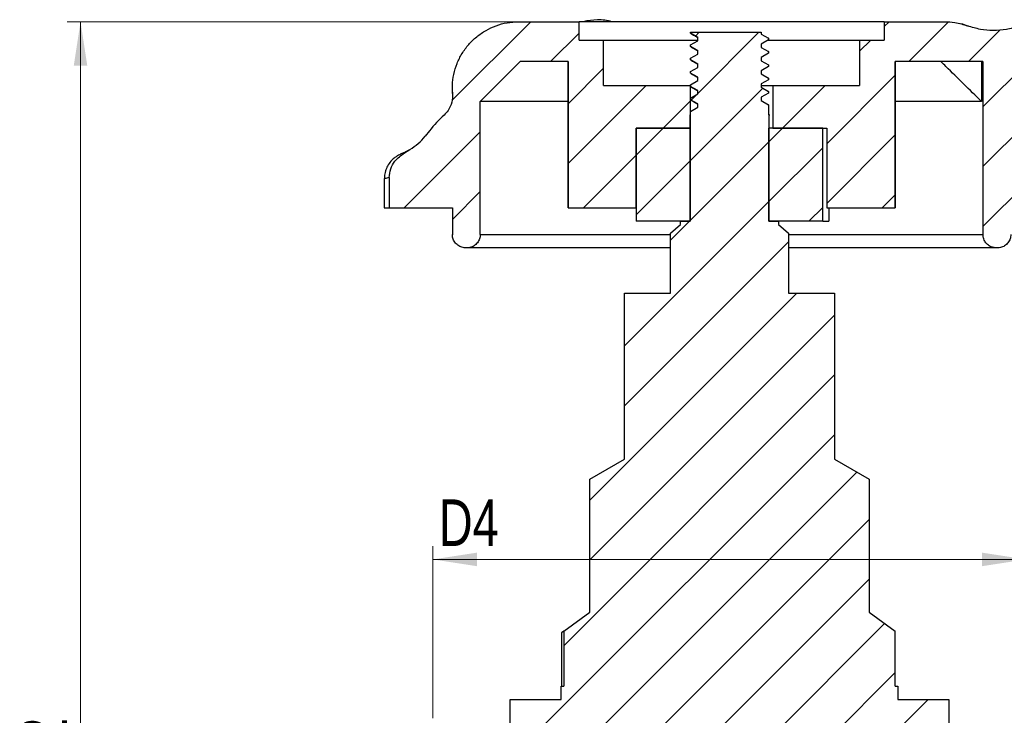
# Model space of a CAD drawing. Header units: millimetres. Extents: x 0 to 420, y 0 to 297.
# Tile 8 of 11: x 301 to 375, y 171 to 223. Entities that reach past the tile are written whole.
import ezdxf

# ---------------------------------------------------------------- set-up
doc = ezdxf.new("R2010")
doc.units = ezdxf.units.MM
doc.styles.add('SLDTEXTSTYLE2', font='TXT', dxfattribs={"width": 0.75})
doc.dimstyles.new('SLDDIMSTYLE0', dxfattribs={"dimtxt": 3.5, "dimasz": 3.302, "dimexe": 0, "dimexo": 0.0625, "dimgap": 0.875, "dimtad": 1, "dimrnd": 1e-09, "dimzin": 12, "dimdsep": 46, "dimtxsty": 'SLDTEXTSTYLE2', "dimsah": 1, "dimcen": 0.09, "dimadec": 0, "dimazin": 3, "dimtfac": 1, "dimtofl": 0, "dimtmove": 0, "dimatfit": 3, "dimfxl": 0, "dimfrac": 2, "dimtolj": 1, "dimtzin": 12, "dimarcsym": 0})

# ---------------------------------------------------------------- blocks, each defined once
blk = doc.blocks.new('_D_7')
at = {"color": 7, "linetype": 'Continuous', "lineweight": 0}
for p, q in [((332.208, 170.471), (332.208, 183.394)), ((376.808, 170.471), (376.808, 183.394)), ((376.808, 182.394), (332.208, 182.394))]:
    blk.add_line(p, q, dxfattribs=at)
at = {"color": 7, "linetype": 'Continuous', "lineweight": 18}
for points in [[(332.208, 182.394), (335.51, 181.886), (335.51, 182.902)], [(376.808, 182.394), (373.506, 182.902), (373.506, 181.886)]]:
    blk.add_solid(points, dxfattribs=at)
at = {"color": 7, "linetype": 'Continuous', "lineweight": 18, "insert": (332.657, 186.906), "char_height": 3.5, "attachment_point": 1, "style": 'SLDTEXTSTYLE2'}
blk.add_mtext('D4', dxfattribs=at)
blk = doc.blocks.new('_D_11')
at = {"color": 7, "linetype": 'Continuous', "lineweight": 0}
for p, q in [((365.142, 222.821), (304.708, 222.821)), ((305.708, 222.821), (305.708, 121.071)), ((314.708, 121.071), (304.708, 121.071))]:
    blk.add_line(p, q, dxfattribs=at)
at = {"color": 7, "linetype": 'Continuous', "lineweight": 18}
for points in [[(305.708, 222.821), (305.2, 219.519), (306.216, 219.519)], [(305.708, 121.071), (306.216, 124.373), (305.2, 124.373)]]:
    blk.add_solid(points, dxfattribs=at)
at = {"color": 7, "linetype": 'Continuous', "lineweight": 18, "insert": (301.196, 166.578), "char_height": 3.5, "attachment_point": 1, "rotation": 90, "style": 'SLDTEXTSTYLE2'}
blk.add_mtext('L2', dxfattribs=at)

msp = doc.modelspace()

# ---------------------------------------------------------------- hatches: boundary and pattern name
at = {"linetype": 'Continuous', "lineweight": 18}
h = msp.add_hatch(dxfattribs=at)
h.set_pattern_fill('ANSI31', style=0)
edge = h.paths.add_edge_path(flags=0)
edge.add_spline(control_points=[(330.472, 213.22), (330.333, 213.14), (330.196, 213.055), (330.062, 212.965)], knot_values=[0, 0, 0, 0, 0.000483, 0.000483, 0.000483, 0.000483], weights=[1, 1, 1, 1], degree=3, periodic=0)
edge.add_spline(control_points=[(330.062, 212.965), (329.796, 212.788), (329.545, 212.577), (329.35, 212.324), (329.216, 212.151), (329.106, 211.956), (329.032, 211.75), (328.958, 211.544), (328.917, 211.321), (328.917, 211.102)], knot_values=[0, 0, 0, 0, 0.000958, 0.000958, 0.000958, 0.001611, 0.001611, 0.001611, 0.002268, 0.002268, 0.002268, 0.002268], weights=[1, 1, 1, 1, 1, 1, 1, 1, 1, 1], degree=3, periodic=0)
edge.add_line((328.917, 211.102), (328.917, 208.821))
edge.add_line((328.917, 208.821), (333.668, 208.821))
edge.add_line((333.668, 208.821), (333.668, 206.821))
edge.add_spline(control_points=[(333.668, 206.821), (333.668, 206.786), (333.67, 206.751), (333.674, 206.716), (333.685, 206.605), (333.717, 206.494), (333.765, 206.393), (333.813, 206.292), (333.879, 206.198), (333.957, 206.118), (334.036, 206.038), (334.13, 205.971), (334.23, 205.922), (334.331, 205.873), (334.441, 205.841), (334.553, 205.828), (334.591, 205.824), (334.63, 205.821), (334.668, 205.821)], knot_values=[0, 0, 0, 0, 0.000106, 0.000106, 0.000106, 0.000446, 0.000446, 0.000446, 0.000786, 0.000786, 0.000786, 0.001126, 0.001126, 0.001126, 0.001466, 0.001466, 0.001466, 0.001583, 0.001583, 0.001583, 0.001583], weights=[1, 1, 1, 1, 1, 1, 1, 1, 1, 1, 1, 1, 1, 1, 1, 1, 1, 1, 1], degree=3, periodic=0)
edge.add_line((334.668, 205.821), (334.768, 205.821))
edge.add_spline(control_points=[(334.768, 205.821), (334.842, 205.821), (334.916, 205.83), (334.988, 205.846), (335.097, 205.87), (335.203, 205.914), (335.298, 205.974), (335.393, 206.033), (335.479, 206.109), (335.549, 206.197), (335.619, 206.284), (335.675, 206.385), (335.712, 206.491), (335.749, 206.596), (335.768, 206.71), (335.768, 206.821)], knot_values=[0.000058, 0.000058, 0.000058, 0.000058, 0.000279, 0.000279, 0.000279, 0.000616, 0.000616, 0.000616, 0.000953, 0.000953, 0.000953, 0.001291, 0.001291, 0.001291, 0.001628, 0.001628, 0.001628, 0.001628], weights=[1, 1, 1, 1, 1, 1, 1, 1, 1, 1, 1, 1, 1, 1, 1, 1], degree=3, periodic=0)
edge.add_line((335.768, 206.821), (335.768, 216.821))
edge.add_spline(control_points=[(335.768, 216.821), (336.768, 217.821), (337.768, 218.821), (338.768, 219.821)], knot_values=[0.025567, 0.025567, 0.025567, 0.025567, 0.029809, 0.029809, 0.029809, 0.029809], weights=[1, 1, 1, 1], degree=3, periodic=0)
edge.add_line((338.768, 219.821), (342.368, 219.821))
edge.add_line((342.368, 219.821), (342.368, 208.821))
edge.add_line((342.368, 208.821), (347.491, 208.821))
edge.add_line((347.491, 208.821), (347.491, 214.821))
edge.add_line((347.491, 214.821), (351.571, 214.821))
edge.add_line((351.571, 214.821), (351.571, 218.021))
edge.add_line((351.571, 218.021), (345.044, 218.021))
edge.add_line((345.044, 218.021), (345.044, 221.441))
edge.add_line((345.044, 221.441), (343.193, 221.441))
edge.add_line((343.193, 221.441), (343.193, 222.821))
edge.add_line((343.193, 222.821), (338.668, 222.821))
edge.add_spline(control_points=[(338.668, 222.821), (338.371, 222.821), (338.072, 222.795), (337.78, 222.742), (337.229, 222.642), (336.688, 222.446), (336.201, 222.17), (335.714, 221.894), (335.268, 221.53), (334.9, 221.108), (334.533, 220.687), (334.232, 220.196), (334.025, 219.676), (333.817, 219.156), (333.697, 218.594), (333.673, 218.035), (333.664, 217.834), (333.668, 217.631), (333.683, 217.431)], knot_values=[0.009269, 0.009269, 0.009269, 0.009269, 0.010157, 0.010157, 0.010157, 0.011833, 0.011833, 0.011833, 0.013509, 0.013509, 0.013509, 0.015185, 0.015185, 0.015185, 0.016861, 0.016861, 0.016861, 0.01746, 0.01746, 0.01746, 0.01746], weights=[1, 1, 1, 1, 1, 1, 1, 1, 1, 1, 1, 1, 1, 1, 1, 1, 1, 1, 1], degree=3, periodic=0)
edge.add_spline(control_points=[(333.683, 217.431), (333.701, 217.207), (333.68, 216.977), (333.623, 216.759), (333.565, 216.542), (333.469, 216.332), (333.343, 216.146), (333.257, 216.02), (333.156, 215.903), (333.044, 215.8)], knot_values=[0, 0, 0, 0, 0.000674, 0.000674, 0.000674, 0.001349, 0.001349, 0.001349, 0.001802, 0.001802, 0.001802, 0.001802], weights=[1, 1, 1, 1, 1, 1, 1, 1, 1, 1], degree=3, periodic=0)
edge.add_ellipse((340.192, 208.092), major_axis=(10.525, 0), ratio=0.997604, start_angle=132.77067, end_angle=141.5546)
edge.add_line((331.948, 214.62), (331.624, 214.213))
edge.add_ellipse((328.425, 216.746), major_axis=(4.085, 0), ratio=0.997604, start_angle=300.07694, end_angle=321.5546, ccw=False)
h = msp.add_hatch(dxfattribs=at)
h.set_pattern_fill('ANSI31', style=0)
edge = h.paths.add_edge_path(flags=0)
edge.add_spline(control_points=[(381.654, 218.332), (381.654, 218.388), (381.652, 218.443), (381.647, 218.498)], knot_values=[0, 0, 0, 0, 0.000165, 0.000165, 0.000165, 0.000165], weights=[1, 1, 1, 1], degree=3, periodic=0)
edge.add_spline(control_points=[(381.647, 218.498), (381.642, 218.557), (381.639, 218.617), (381.638, 218.677)], knot_values=[0, 0, 0, 0, 0.000179, 0.000179, 0.000179, 0.000179], weights=[1, 1, 1, 1], degree=3, periodic=0)
edge.add_spline(control_points=[(381.638, 218.677), (381.63, 219.046), (381.572, 219.417), (381.467, 219.771), (381.335, 220.213), (381.124, 220.639), (380.853, 221.013), (380.582, 221.387), (380.243, 221.718), (379.864, 221.981), (379.485, 222.243), (379.056, 222.443), (378.611, 222.564), (378.17, 222.683), (377.702, 222.727), (377.247, 222.689), (376.916, 222.662), (376.585, 222.592), (376.271, 222.484)], knot_values=[0.000278, 0.000278, 0.000278, 0.000278, 0.001385, 0.001385, 0.001385, 0.00277, 0.00277, 0.00277, 0.004155, 0.004155, 0.004155, 0.005536, 0.005536, 0.005536, 0.006906, 0.006906, 0.006906, 0.007903, 0.007903, 0.007903, 0.007903], weights=[1, 1, 1, 1, 1, 1, 1, 1, 1, 1, 1, 1, 1, 1, 1, 1, 1, 1, 1], degree=3, periodic=0)
edge.add_spline(control_points=[(376.271, 222.484), (375.652, 222.271), (374.99, 222.159), (374.336, 222.16), (373.686, 222.162), (373.027, 222.277), (372.418, 222.505)], knot_values=[0, 0, 0, 0, 0.001962, 0.001962, 0.001962, 0.003912, 0.003912, 0.003912, 0.003912], weights=[1, 1, 1, 1, 1, 1, 1], degree=3, periodic=0)
edge.add_spline(control_points=[(372.418, 222.505), (372.108, 222.621), (371.784, 222.706), (371.457, 222.759), (371.196, 222.8), (370.931, 222.821), (370.667, 222.821)], knot_values=[0.002437, 0.002437, 0.002437, 0.002437, 0.003428, 0.003428, 0.003428, 0.004216, 0.004216, 0.004216, 0.004216], weights=[1, 1, 1, 1, 1, 1, 1], degree=3, periodic=0)
edge.add_line((370.667, 222.821), (366.142, 222.821))
edge.add_line((366.142, 222.821), (366.142, 221.441))
edge.add_line((366.142, 221.441), (364.292, 221.441))
edge.add_line((364.292, 221.441), (364.292, 218.021))
edge.add_line((364.292, 218.021), (357.764, 218.021))
edge.add_line((357.764, 218.021), (357.764, 214.821))
edge.add_line((357.764, 214.821), (361.825, 214.821))
edge.add_line((361.825, 214.821), (361.825, 208.821))
edge.add_line((361.825, 208.821), (366.967, 208.821))
edge.add_line((366.967, 208.821), (366.967, 219.821))
edge.add_line((366.967, 219.821), (373.567, 219.821))
edge.add_line((373.567, 219.821), (373.567, 206.821))
edge.add_spline(control_points=[(373.567, 206.821), (373.567, 206.735), (373.579, 206.648), (373.601, 206.564), (373.63, 206.456), (373.677, 206.351), (373.74, 206.259), (373.803, 206.166), (373.883, 206.083), (373.973, 206.017), (374.063, 205.95), (374.166, 205.899), (374.273, 205.866), (374.368, 205.836), (374.468, 205.821), (374.567, 205.821)], knot_values=[0, 0, 0, 0, 0.00026, 0.00026, 0.00026, 0.000597, 0.000597, 0.000597, 0.000935, 0.000935, 0.000935, 0.001273, 0.001273, 0.001273, 0.001572, 0.001572, 0.001572, 0.001572], weights=[1, 1, 1, 1, 1, 1, 1, 1, 1, 1, 1, 1, 1, 1, 1, 1], degree=3, periodic=0)
edge.add_line((374.567, 205.821), (374.667, 205.821))
edge.add_spline(control_points=[(374.667, 205.821), (374.741, 205.821), (374.815, 205.83), (374.887, 205.846), (374.996, 205.87), (375.103, 205.914), (375.197, 205.974), (375.292, 206.033), (375.378, 206.109), (375.448, 206.197), (375.518, 206.284), (375.574, 206.385), (375.611, 206.491), (375.648, 206.596), (375.667, 206.71), (375.667, 206.821)], knot_values=[0.001583, 0.001583, 0.001583, 0.001583, 0.001806, 0.001806, 0.001806, 0.002146, 0.002146, 0.002146, 0.002487, 0.002487, 0.002487, 0.002827, 0.002827, 0.002827, 0.003167, 0.003167, 0.003167, 0.003167], weights=[1, 1, 1, 1, 1, 1, 1, 1, 1, 1, 1, 1, 1, 1, 1, 1], degree=3, periodic=0)
edge.add_line((375.667, 206.821), (375.667, 208.821))
edge.add_line((375.667, 208.821), (381.654, 208.821))
edge.add_line((381.654, 208.821), (381.654, 218.332))
h = msp.add_hatch(dxfattribs=at)
h.set_pattern_fill('ANSI31', style=0)
edge = h.paths.add_edge_path(flags=0)
edge.add_line((357.433, 220.452), (357.433, 220.577))
edge.add_line((357.433, 220.577), (356.891, 220.889))
edge.add_line((356.891, 220.889), (356.891, 221.139))
edge.add_line((356.891, 221.139), (357.433, 221.452))
edge.add_line((357.433, 221.452), (357.433, 221.577))
edge.add_line((357.433, 221.577), (356.891, 221.889))
edge.add_line((356.891, 221.889), (356.891, 222.021))
edge.add_line((356.891, 222.021), (351.583, 222.021))
edge.add_line((351.583, 222.021), (351.583, 221.952))
edge.add_line((351.583, 221.952), (352.124, 221.639))
edge.add_line((352.124, 221.639), (352.124, 221.389))
edge.add_line((352.124, 221.389), (351.583, 221.077))
edge.add_line((351.583, 221.077), (351.583, 220.952))
edge.add_line((351.583, 220.952), (352.124, 220.639))
edge.add_line((352.124, 220.639), (352.124, 220.389))
edge.add_line((352.124, 220.389), (351.583, 220.077))
edge.add_line((351.583, 220.077), (351.583, 219.952))
edge.add_line((351.583, 219.952), (352.124, 219.639))
edge.add_line((352.124, 219.639), (352.124, 219.389))
edge.add_line((352.124, 219.389), (351.583, 219.077))
edge.add_line((351.583, 219.077), (351.583, 218.952))
edge.add_line((351.583, 218.952), (352.124, 218.639))
edge.add_line((352.124, 218.639), (352.124, 218.389))
edge.add_line((352.124, 218.389), (351.583, 218.077))
edge.add_line((351.583, 218.077), (351.583, 217.952))
edge.add_line((351.583, 217.952), (352.124, 217.639))
edge.add_line((352.124, 217.639), (352.124, 217.389))
edge.add_line((352.124, 217.389), (351.583, 217.077))
edge.add_line((351.583, 217.077), (351.583, 216.952))
edge.add_line((351.583, 216.952), (352.124, 216.639))
edge.add_line((352.124, 216.639), (352.124, 216.389))
edge.add_line((352.124, 216.389), (351.583, 216.077))
edge.add_line((351.583, 216.077), (351.583, 215.821))
edge.add_line((351.583, 215.821), (351.551, 215.821))
edge.add_line((351.551, 215.821), (351.551, 207.821))
edge.add_line((351.551, 207.821), (350.833, 207.821))
edge.add_line((350.833, 207.821), (350.833, 207.571))
edge.add_line((350.833, 207.571), (350.083, 206.921))
edge.add_line((350.083, 206.921), (350.083, 202.421))
edge.add_line((350.083, 202.421), (346.618, 202.421))
edge.add_line((346.618, 202.421), (346.618, 189.921))
edge.add_line((346.618, 189.921), (344.008, 188.421))
edge.add_line((344.008, 188.421), (344.008, 178.421))
edge.add_line((344.008, 178.421), (342.043, 177.005))
edge.add_line((342.043, 177.005), (342.043, 172.871))
edge.add_line((342.043, 172.871), (341.858, 172.871))
edge.add_line((341.858, 172.871), (341.858, 171.871))
edge.add_line((341.858, 171.871), (338.008, 171.871))
edge.add_line((338.008, 171.871), (338.008, 169.571))
edge.add_line((338.008, 169.571), (340.771, 169.571))
edge.add_line((340.771, 169.571), (340.87, 169.402))
edge.add_arc((341.498, 168.321), 1.25, 120.16245, 270.45654)
edge.add_line((341.508, 167.071), (341.508, 166.7))
edge.add_line((341.508, 166.7), (342.367, 166.204))
edge.add_line((342.367, 166.204), (342.367, 165.807))
edge.add_line((342.367, 165.807), (341.508, 165.311))
edge.add_line((341.508, 165.311), (341.508, 165.112))
edge.add_line((341.508, 165.112), (342.367, 164.616))
edge.add_line((342.367, 164.616), (342.367, 164.219))
edge.add_line((342.367, 164.219), (341.508, 163.723))
edge.add_line((341.508, 163.723), (341.508, 163.525))
edge.add_line((341.508, 163.525), (342.367, 163.029))
edge.add_line((342.367, 163.029), (342.367, 162.632))
edge.add_line((342.367, 162.632), (341.508, 162.136))
edge.add_line((341.508, 162.136), (341.508, 161.937))
edge.add_line((341.508, 161.937), (342.367, 161.441))
edge.add_line((342.367, 161.441), (342.367, 161.044))
edge.add_line((342.367, 161.044), (341.634, 160.621))
edge.add_line((341.634, 160.621), (346.161, 160.621))
edge.add_line((346.161, 160.621), (346.161, 158.421))
edge.add_line((346.161, 158.421), (347.008, 158.421))
edge.add_line((347.008, 158.421), (347.008, 152.421))
edge.add_line((347.008, 152.421), (342.908, 152.421))
edge.add_line((342.908, 152.421), (342.908, 144.921))
edge.add_line((342.908, 144.921), (351.308, 144.921))
edge.add_line((351.308, 144.921), (351.308, 143.021))
edge.add_line((351.308, 143.021), (357.708, 143.021))
edge.add_line((357.708, 143.021), (357.708, 144.921))
edge.add_line((357.708, 144.921), (366.108, 144.921))
edge.add_line((366.108, 144.921), (366.108, 152.421))
edge.add_line((366.108, 152.421), (362.008, 152.421))
edge.add_line((362.008, 152.421), (362.008, 158.421))
edge.add_line((362.008, 158.421), (362.854, 158.421))
edge.add_line((362.854, 158.421), (362.854, 160.621))
edge.add_line((362.854, 160.621), (366.648, 160.621))
edge.add_line((366.648, 160.621), (366.648, 160.648))
edge.add_line((366.648, 160.648), (367.508, 161.144))
edge.add_line((367.508, 161.144), (367.508, 161.342))
edge.add_line((367.508, 161.342), (366.648, 161.838))
edge.add_line((366.648, 161.838), (366.648, 162.235))
edge.add_line((366.648, 162.235), (367.508, 162.731))
edge.add_line((367.508, 162.731), (367.508, 162.93))
edge.add_line((367.508, 162.93), (366.648, 163.426))
edge.add_line((366.648, 163.426), (366.648, 163.823))
edge.add_line((366.648, 163.823), (367.508, 164.319))
edge.add_line((367.508, 164.319), (367.508, 164.517))
edge.add_line((367.508, 164.517), (366.648, 165.013))
edge.add_line((366.648, 165.013), (366.648, 165.41))
edge.add_line((366.648, 165.41), (367.508, 165.906))
edge.add_line((367.508, 165.906), (367.508, 167.071))
edge.add_arc((367.518, 168.321), 1.25, 269.54346, 419.83755)
edge.add_line((368.146, 169.402), (368.244, 169.571))
edge.add_line((368.244, 169.571), (371.008, 169.571))
edge.add_line((371.008, 169.571), (371.008, 171.871))
edge.add_line((371.008, 171.871), (367.158, 171.871))
edge.add_line((367.158, 171.871), (367.158, 172.871))
edge.add_line((367.158, 172.871), (366.972, 172.871))
edge.add_line((366.972, 172.871), (366.972, 177.005))
edge.add_line((366.972, 177.005), (365.008, 178.421))
edge.add_line((365.008, 178.421), (365.008, 188.421))
edge.add_line((365.008, 188.421), (362.398, 189.921))
edge.add_line((362.398, 189.921), (362.398, 202.421))
edge.add_line((362.398, 202.421), (358.933, 202.421))
edge.add_line((358.933, 202.421), (358.933, 206.921))
edge.add_line((358.933, 206.921), (358.183, 207.571))
edge.add_line((358.183, 207.571), (358.183, 207.821))
edge.add_line((358.183, 207.821), (357.465, 207.821))
edge.add_line((357.465, 207.821), (357.465, 215.821))
edge.add_line((357.465, 215.821), (357.433, 215.821))
edge.add_line((357.433, 215.821), (357.433, 216.577))
edge.add_line((357.433, 216.577), (356.891, 216.889))
edge.add_line((356.891, 216.889), (356.891, 217.139))
edge.add_line((356.891, 217.139), (357.433, 217.452))
edge.add_line((357.433, 217.452), (357.433, 217.577))
edge.add_line((357.433, 217.577), (356.891, 217.889))
edge.add_line((356.891, 217.889), (356.891, 218.139))
edge.add_line((356.891, 218.139), (357.433, 218.452))
edge.add_line((357.433, 218.452), (357.433, 218.577))
edge.add_line((357.433, 218.577), (356.891, 218.889))
edge.add_line((356.891, 218.889), (356.891, 219.139))
edge.add_line((356.891, 219.139), (357.433, 219.452))
edge.add_line((357.433, 219.452), (357.433, 219.577))
edge.add_line((357.433, 219.577), (356.891, 219.889))
edge.add_line((356.891, 219.889), (356.891, 220.139))
edge.add_line((356.891, 220.139), (357.433, 220.452))
h = msp.add_hatch(dxfattribs=at)
h.set_pattern_fill('ANSI31', style=0)
h.paths.add_polyline_path([(351.551, 214.821), (347.491, 214.821), (347.491, 207.821), (351.551, 207.821)], flags=0)
h = msp.add_hatch(dxfattribs=at)
h.set_pattern_fill('ANSI31', style=0)
h.paths.add_polyline_path([(357.465, 207.821), (361.524, 207.821), (361.524, 214.821), (357.465, 214.821)], flags=0)

# ---------------------------------------------------------------- linework, layer by layer
at = {"color": 7, "linetype": 'Continuous', "lineweight": 25}
for p, q in [((338.668, 222.821), (338.668, 222.821)), ((338.668, 222.821), (343.193, 222.821)), ((343.193, 221.441), (343.193, 222.821)), ((366.142, 222.821), (343.193, 222.821)), ((366.142, 222.821), (366.142, 221.441)), ((366.142, 222.821), (370.667, 222.821)), ((370.667, 222.821), (370.668, 222.821)), ((372.418, 222.505), (372.44, 222.495)), ((343.193, 221.441), (345.044, 221.441)), ((345.044, 218.021), (345.044, 221.441)), ((345.044, 221.441), (352.106, 221.441)), ((351.583, 221.952), (351.583, 222.021)), ((351.583, 222.021), (356.891, 222.021)), ((352.124, 221.639), (351.583, 221.952)), ((351.603, 221.938), (351.583, 221.952)), ((351.583, 221.077), (352.124, 221.389)), ((352.124, 221.389), (352.124, 221.639)), ((356.891, 222.021), (356.891, 221.889)), ((356.891, 221.889), (357.433, 221.577)), ((357.433, 221.452), (356.891, 221.139)), ((357.433, 221.577), (357.317, 221.612)), ((357.416, 221.441), (364.292, 221.441)), ((357.433, 221.577), (357.433, 221.452)), ((364.292, 221.441), (364.292, 218.021)), ((364.292, 221.441), (366.142, 221.441)), ((351.583, 220.952), (351.583, 221.077)), ((352.124, 220.639), (351.583, 220.952)), ((351.617, 220.937), (351.583, 220.952)), ((352.124, 220.389), (352.124, 220.639)), ((356.891, 221.139), (356.891, 220.889)), ((356.891, 220.889), (357.433, 220.577)), ((351.583, 220.077), (352.124, 220.389)), ((351.583, 219.952), (351.583, 220.077)), ((352.124, 219.639), (351.583, 219.952)), ((351.632, 219.937), (351.583, 219.952)), ((357.433, 220.452), (356.891, 220.139)), ((356.891, 220.139), (356.891, 219.889)), ((357.433, 220.577), (357.339, 220.614)), ((357.433, 220.577), (357.433, 220.452)), ((335.768, 216.821), (338.768, 219.821)), ((342.368, 219.821), (338.768, 219.821)), ((342.368, 219.821), (342.368, 208.821)), ((342.368, 208.821), (342.368, 219.821)), ((351.583, 219.077), (352.124, 219.389)), ((352.124, 219.389), (352.124, 219.639)), ((356.891, 219.889), (357.433, 219.577)), ((357.433, 219.452), (356.891, 219.139)), ((357.433, 219.577), (357.433, 219.452)), ((366.967, 219.821), (366.967, 208.821)), ((373.567, 219.821), (366.967, 219.821)), ((366.968, 208.821), (366.968, 219.821)), ((373.453, 219.821), (373.453, 216.821)), ((373.567, 219.821), (373.567, 206.821)), ((351.583, 218.952), (351.583, 219.077)), ((352.124, 218.639), (351.583, 218.952)), ((351.614, 218.937), (351.583, 218.952)), ((352.124, 218.389), (352.124, 218.639)), ((356.891, 219.139), (356.891, 218.889)), ((356.891, 218.889), (357.433, 218.577)), ((357.433, 218.452), (356.891, 218.139)), ((357.433, 218.577), (357.433, 218.452)), ((345.044, 218.021), (351.571, 218.021)), ((351.571, 214.821), (351.571, 218.021)), ((351.571, 218.021), (351.583, 218.021)), ((351.583, 218.077), (352.124, 218.389)), ((351.583, 217.952), (351.583, 218.077)), ((352.124, 217.639), (351.583, 217.952)), ((351.621, 217.937), (351.583, 217.952)), ((356.891, 218.139), (356.891, 217.889)), ((356.891, 217.889), (357.433, 217.577)), ((356.898, 218.021), (357.764, 218.021)), ((357.764, 218.021), (357.764, 214.821)), ((357.764, 218.021), (364.292, 218.021)), ((333.677, 217.52), (333.683, 217.426)), ((351.583, 217.077), (352.124, 217.389)), ((351.583, 216.952), (351.583, 217.077)), ((352.124, 216.639), (351.583, 216.952)), ((351.628, 216.937), (351.583, 216.952)), ((352.124, 217.389), (352.124, 217.639)), ((357.433, 217.452), (356.891, 217.139)), ((356.891, 217.139), (356.891, 216.889)), ((357.433, 217.577), (357.338, 217.614)), ((357.433, 217.577), (357.433, 217.452)), ((342.368, 216.821), (335.768, 216.821)), ((335.768, 206.821), (335.768, 216.821)), ((351.583, 216.077), (352.124, 216.389)), ((352.124, 216.389), (352.124, 216.639)), ((356.891, 216.889), (357.433, 216.577)), ((357.433, 216.577), (357.309, 216.614)), ((357.433, 216.577), (357.433, 215.821)), ((373.453, 216.821), (366.968, 216.821)), ((351.551, 207.821), (351.551, 215.821)), ((351.551, 215.821), (351.583, 215.821)), ((351.583, 215.821), (351.583, 216.077)), ((357.433, 215.821), (357.465, 215.821)), ((357.465, 215.821), (357.465, 207.821)), ((357.465, 215.821), (357.553, 215.821)), ((347.491, 214.821), (351.571, 214.821)), ((347.491, 208.821), (347.491, 214.821)), ((347.491, 214.821), (347.491, 207.821)), ((351.551, 214.821), (347.491, 214.821)), ((351.551, 214.821), (351.551, 207.821)), ((357.465, 207.821), (357.465, 214.821)), ((361.524, 214.821), (357.465, 214.821)), ((357.764, 214.821), (361.825, 214.821)), ((361.524, 207.821), (361.524, 214.821)), ((361.825, 214.821), (361.825, 208.821)), ((331.948, 214.62), (331.624, 214.213)), ((330.062, 212.965), (330.472, 213.22)), ((330.272, 213.101), (330.472, 213.22)), ((328.55, 211.021), (328.55, 208.821)), ((328.917, 211.102), (328.917, 208.821)), ((328.55, 208.821), (328.917, 208.821)), ((328.917, 208.821), (333.668, 208.821)), ((333.668, 208.821), (333.668, 206.821)), ((333.668, 208.821), (333.668, 206.821)), ((342.368, 208.821), (347.491, 208.821)), ((342.368, 208.821), (342.368, 208.821)), ((361.825, 208.821), (366.967, 208.821)), ((361.975, 208.821), (361.975, 207.821)), ((366.968, 208.821), (366.967, 208.821)), ((351.551, 207.821), (347.491, 207.821)), ((350.083, 206.921), (350.833, 207.571)), ((350.833, 207.571), (350.833, 207.821)), ((350.833, 207.821), (351.551, 207.821)), ((361.524, 207.821), (357.465, 207.821)), ((357.465, 207.821), (358.183, 207.821)), ((358.183, 207.821), (358.183, 207.571)), ((358.183, 207.571), (358.933, 206.921)), ((361.524, 207.821), (361.975, 207.821)), ((333.668, 206.821), (333.668, 206.797)), ((350.083, 202.421), (350.083, 206.921)), ((358.933, 206.921), (358.933, 202.421)), ((334.668, 205.821), (334.668, 205.821)), ((334.768, 205.821), (334.668, 205.821)), ((350.083, 205.821), (334.768, 205.821)), ((374.567, 205.821), (358.933, 205.821)), ((374.667, 205.821), (374.567, 205.821)), ((374.668, 205.821), (374.667, 205.821)), ((346.618, 189.921), (346.618, 202.421)), ((346.618, 202.421), (350.083, 202.421)), ((358.933, 202.421), (362.398, 202.421)), ((362.398, 202.421), (362.398, 189.921)), ((344.008, 188.421), (346.618, 189.921)), ((362.398, 189.921), (365.008, 188.421)), ((344.008, 178.421), (344.008, 188.421)), ((365.008, 188.421), (365.008, 178.421)), ((342.043, 177.005), (344.008, 178.421)), ((365.008, 178.421), (366.972, 177.005)), ((342.043, 177.005), (341.863, 176.871)), ((342.043, 177.005), (342.043, 172.871)), ((366.972, 172.871), (366.972, 177.005)), ((341.863, 176.871), (341.863, 172.871)), ((341.858, 171.871), (341.858, 172.871)), ((341.858, 172.871), (342.043, 172.871)), ((366.972, 172.871), (367.158, 172.871)), ((367.158, 172.871), (367.158, 171.871)), ((338.008, 169.571), (338.008, 171.871)), ((338.008, 171.871), (341.858, 171.871)), ((367.158, 171.871), (371.008, 171.871)), ((371.008, 171.871), (371.008, 169.571))]:
    msp.add_line(p, q, dxfattribs=at)
at = {"color": 8, "linetype": 'Continuous', "lineweight": 25}
for p, q in [((333.687, 217.426), (333.683, 217.431)), ((333.668, 206.821), (333.668, 206.821)), ((335.768, 206.821), (350.083, 206.821)), ((358.933, 206.821), (373.567, 206.821))]:
    msp.add_line(p, q, dxfattribs=at)
at = {"color": 7, "linetype": 'Continuous', "lineweight": 25, "flags": 128}
msp.add_lwpolyline([(344.592, 222.971), (343.775, 222.882), (343.516, 222.821)], dxfattribs=at)
at = {"color": 7, "linetype": 'Continuous', "lineweight": 25}
for centre, radius, start, end in [((344.53, 218.592), 4.38, 74.96128, 89.19728), ((370.668, 217.821), 5, 69.24077, 75.59037), ((330.622, 212.331), 0.847, 114.46311, 131.45768)]:
    msp.add_arc(centre, radius, start, end, dxfattribs=at)
for centre, major_axis, start_param, end_param in [((340.192, 208.092), (10.525, 0), 2.317285, 2.470594), ((328.425, 216.746), (4.085, 0), 5.237331, 5.612186)]:
    msp.add_ellipse(centre, major_axis=major_axis, ratio=0.997604, start_param=start_param, end_param=end_param, dxfattribs=at)
for points, knots in [([(333.683, 217.431), (333.675, 217.632), (333.654, 218.11), (333.757, 218.871), (333.999, 219.677), (334.38, 220.438), (334.877, 221.118), (335.488, 221.71), (336.182, 222.187), (336.954, 222.542), (337.787, 222.776), (338.37, 222.806), (338.668, 222.821)], [0, 0, 0, 0, 0.073341, 0.174168, 0.277918, 0.378745, 0.482495, 0.583323, 0.687075, 0.787905, 0.891659, 1, 1, 1, 1]), ([(370.667, 222.821), (370.932, 222.811), (371.53, 222.787), (372.101, 222.606), (372.418, 222.505)], [0, 0, 0, 0, 0.4434978, 1, 1, 1, 1]), ([(376.271, 222.484), (375.959, 222.393), (375.328, 222.208), (374.348, 222.136), (373.359, 222.209), (372.735, 222.405), (372.418, 222.505)], [0, 0, 0, 0, 0.247359, 0.501677, 0.746928, 1, 1, 1, 1]), ([(351.595, 221.938), (351.685, 221.885), (351.862, 221.783), (352.038, 221.68), (352.124, 221.631)], [0, 0, 0, 0, 0.514153, 1, 1, 1, 1]), ([(351.595, 220.938), (351.685, 220.885), (351.862, 220.783), (352.038, 220.68), (352.124, 220.631)], [0, 0, 0, 0, 0.514153, 1, 1, 1, 1]), ([(351.595, 219.938), (351.685, 219.885), (351.862, 219.783), (352.038, 219.68), (352.124, 219.631)], [0, 0, 0, 0, 0.514153, 1, 1, 1, 1]), ([(373.453, 216.821), (372.564, 217.697), (371.548, 218.698), (370.529, 219.697), (370.402, 219.821)], [0, 0, 0, 0, 0.875, 1, 1, 1, 1]), ([(351.595, 218.938), (351.685, 218.885), (351.862, 218.783), (352.038, 218.68), (352.124, 218.631)], [0, 0, 0, 0, 0.514153, 1, 1, 1, 1]), ([(357.433, 218.577), (357.432, 218.578), (357.431, 218.59), (357.373, 218.603), (357.323, 218.614)], [0, 0, 0, 0, 0.1399242, 1, 1, 1, 1]), ([(351.595, 217.938), (351.685, 217.885), (351.862, 217.783), (352.038, 217.68), (352.124, 217.631)], [0, 0, 0, 0, 0.514153, 1, 1, 1, 1]), ([(333.683, 217.431), (333.678, 217.204), (333.669, 216.752), (333.408, 216.186), (333.149, 215.911), (333.044, 215.8)], [0, 0, 0, 0, 0.3734479, 0.7469095, 1, 1, 1, 1]), ([(333.681, 217.424), (333.684, 217.404), (333.696, 217.331), (333.689, 217.27), (333.684, 217.226)], [0, 0, 0, 0, 0.269175, 1, 1, 1, 1]), ([(351.594, 216.938), (351.685, 216.885), (351.862, 216.783), (352.038, 216.681), (352.124, 216.631)], [0, 0, 0, 0, 0.5137325, 1, 1, 1, 1]), ([(330.175, 213.054), (330.135, 213.034), (330.002, 212.964), (329.876, 212.909), (329.763, 212.858), (329.629, 212.792), (329.469, 212.7), (329.262, 212.552), (329.013, 212.312), (328.784, 211.983), (328.624, 211.588), (328.547, 211.264), (328.559, 211.069), (328.562, 211.019)], [0, 0, 0, 0, 0.061424, 0.209072, 0.304153, 0.36109, 0.415774, 0.48557, 0.586822, 0.716326, 0.83083, 0.956804, 1, 1, 1, 1]), ([(328.917, 211.102), (328.941, 211.322), (328.987, 211.761), (329.376, 212.439), (329.807, 212.769), (330.062, 212.965)], [0, 0, 0, 0, 0.289679, 0.578561, 1, 1, 1, 1]), ([(334.668, 205.821), (334.63, 205.823), (334.479, 205.828), (334.222, 205.906), (333.944, 206.104), (333.748, 206.385), (333.674, 206.639), (333.669, 206.786), (333.668, 206.821)], [0, 0, 0, 0, 0.074005, 0.288661, 0.503315, 0.717964, 0.932609, 1, 1, 1, 1]), ([(335.768, 206.821), (335.757, 206.709), (335.735, 206.484), (335.563, 206.185), (335.309, 205.958), (335.028, 205.838), (334.842, 205.826), (334.768, 205.821)], [0, 0, 0, 0, 0.2145605, 0.429247, 0.6439362, 0.8586309, 1, 1, 1, 1]), ([(374.567, 205.821), (374.468, 205.83), (374.256, 205.849), (373.961, 206.003), (373.726, 206.248), (373.589, 206.536), (373.574, 206.735), (373.567, 206.821)], [0, 0, 0, 0, 0.19016, 0.404832, 0.619503, 0.834168, 1, 1, 1, 1]), ([(375.667, 206.821), (375.656, 206.709), (375.634, 206.484), (375.462, 206.185), (375.208, 205.958), (374.927, 205.838), (374.741, 205.826), (374.667, 205.821)], [0, 0, 0, 0, 0.2145615, 0.429249, 0.6439385, 0.8586326, 1, 1, 1, 1])]:
    msp.add_open_spline(points, degree=3, knots=knots, dxfattribs=at)
at = {"color": 8, "linetype": 'Continuous', "lineweight": 25}
msp.add_open_spline([(328.917, 211.102), (328.784, 211.072), (328.565, 211.023), (328.591, 211.021), (328.601, 211.021)], degree=3, knots=[0, 0, 0, 0, 0.6061791, 1, 1, 1, 1], dxfattribs=at)

# ---------------------------------------------------------------- dimensions: what is measured, and where the dimension line sits
at = {"color": 7, "linetype": 'Continuous', "lineweight": 18}
dim = msp.add_linear_dim(base=(305.708, 121.071), p1=(366.142, 222.821), p2=(315.708, 121.071), angle=90, text='L2', dimstyle='SLDDIMSTYLE0', dxfattribs=at)
dim.commit()
dim.dimension.update_dxf_attribs({"geometry": '_D_11', "text_midpoint": (305.708, 168.948), "dimtype": 160})
dim = msp.add_linear_dim(base=(332.208, 182.394), p1=(376.808, 169.471), p2=(332.208, 169.471), text='D4', dimstyle='SLDDIMSTYLE0', dxfattribs=at)
dim.commit()
dim.dimension.update_dxf_attribs({"geometry": '_D_7', "text_midpoint": (335.685, 182.394), "dimtype": 160})

doc.saveas('drawing.dxf')
